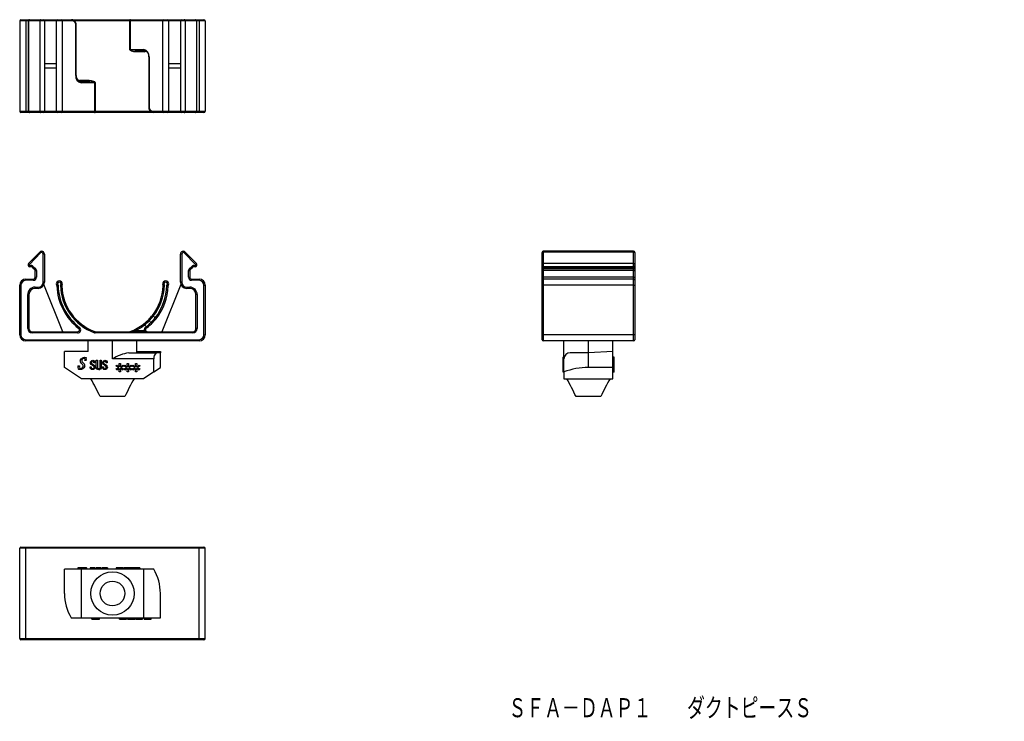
# Model space of a CAD drawing. Extents: x 109 to 268, y 49 to 162.
import ezdxf

# ---------------------------------------------------------------- set-up
doc = ezdxf.new("R2010")
doc.units = 0
doc.layers.get('0').update_dxf_attribs({"linetype": 'CONTINUOUS'})
doc.styles.add('SLDTEXTSTYLE0', font='TXT', dxfattribs={"width": 0.75, "bigfont": 'bigfont'})

msp = doc.modelspace()

# ---------------------------------------------------------------- linework, layer by layer
at = {"color": 7, "linetype": 'CONTINUOUS'}
for p, q in [((109.2, 161.79), (109.2, 147.19)), ((110.2, 161.79), (109.2, 161.79)), ((109.4, 161.99), (110.2, 161.99)), ((110.2, 161.99), (110.75, 161.99)), ((110.2, 161.99), (110.2, 161.79)), ((110.55, 161.79), (110.2, 161.79)), ((110.2, 161.79), (110.2, 147.19)), ((110.55, 161.79), (110.55, 147.19)), ((110.64, 161.79), (110.55, 161.79)), ((112.44, 161.79), (110.64, 161.79)), ((110.64, 161.79), (110.64, 147.19)), ((110.75, 161.99), (110.78, 161.99)), ((110.78, 161.99), (112.58, 161.99)), ((113.2, 161.79), (112.44, 161.79)), ((112.44, 161.79), (112.44, 147.19)), ((112.58, 161.99), (113, 161.99)), ((113, 161.99), (115.31, 161.99)), ((113.2, 161.79), (113.2, 147.19)), ((115.11, 161.79), (113.2, 161.79)), ((115.11, 161.79), (115.11, 147.19)), ((116.11, 161.79), (115.11, 161.79)), ((115.31, 161.99), (115.91, 161.99)), ((115.91, 161.99), (117.6, 161.99)), ((116.11, 147.19), (116.11, 161.79)), ((117.75, 161.79), (116.11, 161.79)), ((117.6, 161.99), (126.99, 161.99)), ((126.99, 161.79), (118.03, 161.79)), ((118.27, 152.99), (118.27, 160.99)), ((118.32, 160.99), (118.27, 160.99)), ((118.32, 152.99), (118.32, 160.99)), ((127.12, 161.99), (126.99, 161.99)), ((126.99, 161.99), (126.99, 161.79)), ((127.06, 161.79), (126.99, 161.79)), ((126.99, 157.19), (126.99, 161.79)), ((132.3, 161.79), (127.06, 161.79)), ((127.06, 161.79), (127.06, 157.19)), ((127.12, 161.99), (132.5, 161.99)), ((132.3, 161.79), (132.3, 147.19)), ((133.3, 161.79), (132.3, 161.79)), ((132.5, 161.99), (133.1, 161.99)), ((133.1, 161.99), (135.4, 161.99)), ((133.3, 147.19), (133.3, 161.79)), ((135.2, 161.79), (133.3, 161.79)), ((135.2, 161.79), (135.2, 147.19)), ((135.97, 161.79), (135.2, 161.79)), ((135.4, 161.99), (135.82, 161.99)), ((135.82, 161.99), (137.62, 161.99)), ((135.97, 161.79), (135.97, 147.19)), ((137.77, 161.79), (135.97, 161.79)), ((137.62, 161.99), (137.65, 161.99)), ((137.65, 161.99), (138.2, 161.99)), ((137.77, 161.79), (137.77, 147.19)), ((137.85, 161.79), (137.77, 161.79)), ((137.85, 147.19), (137.85, 161.79)), ((138.2, 161.79), (137.85, 161.79)), ((138.2, 161.99), (139, 161.99)), ((138.2, 161.79), (138.2, 161.99)), ((139.2, 161.79), (138.2, 161.79)), ((138.2, 161.79), (138.2, 147.19)), ((139.2, 161.79), (139.2, 147.19)), ((126.99, 157.19), (127.06, 157.19)), ((127.06, 157.19), (129.27, 157.19)), ((129.39, 156.99), (127.98, 156.99)), ((127.98, 156.79), (127.98, 156.99)), ((129.34, 156.79), (127.98, 156.79)), ((129.34, 156.79), (129.34, 156.99)), ((115.11, 154.84), (113.2, 154.84)), ((130.08, 155.99), (130.08, 147.99)), ((130.08, 155.99), (130.14, 155.99)), ((130.14, 155.99), (130.14, 147.99)), ((135.2, 154.84), (133.3, 154.84)), ((115.11, 154.14), (113.2, 154.14)), ((118.32, 152.99), (118.27, 152.99)), ((135.2, 154.14), (133.3, 154.14)), ((119.01, 151.99), (120.42, 151.99)), ((119.06, 152.19), (119.06, 151.99)), ((119.06, 152.19), (120.42, 152.19)), ((121.35, 151.79), (119.13, 151.79)), ((120.42, 152.19), (120.42, 151.99)), ((121.35, 147.19), (121.35, 151.79)), ((121.42, 151.79), (121.35, 151.79)), ((121.42, 151.79), (121.42, 147.19)), ((109.2, 147.19), (110.2, 147.19)), ((110.2, 146.99), (109.4, 146.99)), ((110.2, 147.19), (110.55, 147.19)), ((110.2, 147.19), (110.2, 146.99)), ((110.75, 146.99), (110.2, 146.99)), ((110.55, 147.19), (110.64, 147.19)), ((110.64, 147.19), (112.44, 147.19)), ((110.78, 146.99), (110.75, 146.99)), ((112.58, 146.99), (110.78, 146.99)), ((112.44, 147.19), (113.2, 147.19)), ((113, 146.99), (112.58, 146.99)), ((115.31, 146.99), (113, 146.99)), ((113.2, 147.19), (115.11, 147.19)), ((115.11, 147.19), (116.11, 147.19)), ((115.91, 146.99), (115.31, 146.99)), ((121.28, 146.99), (115.91, 146.99)), ((116.11, 147.19), (121.35, 147.19)), ((121.28, 146.99), (121.42, 146.99)), ((121.35, 147.19), (121.42, 147.19)), ((121.42, 146.99), (121.42, 147.19)), ((121.42, 147.19), (130.38, 147.19)), ((130.81, 146.99), (121.42, 146.99)), ((130.08, 147.99), (130.14, 147.99)), ((130.65, 147.19), (132.3, 147.19)), ((132.5, 146.99), (130.81, 146.99)), ((132.3, 147.19), (133.3, 147.19)), ((133.1, 146.99), (132.5, 146.99)), ((135.4, 146.99), (133.1, 146.99)), ((133.3, 147.19), (135.2, 147.19)), ((135.2, 147.19), (135.97, 147.19)), ((135.82, 146.99), (135.4, 146.99)), ((137.62, 146.99), (135.82, 146.99)), ((135.97, 147.19), (137.77, 147.19)), ((137.65, 146.99), (137.62, 146.99)), ((138.2, 146.99), (137.65, 146.99)), ((137.77, 147.19), (137.85, 147.19)), ((137.85, 147.19), (138.2, 147.19)), ((138.2, 147.19), (139.2, 147.19)), ((138.2, 146.99), (138.2, 147.19)), ((139, 146.99), (138.2, 146.99)), ((110.64, 122.57), (112.44, 124.42)), ((112.58, 124.28), (110.78, 122.43)), ((112.44, 124.42), (112.58, 124.28)), ((135.82, 124.28), (135.97, 124.42)), ((137.62, 122.43), (135.82, 124.28)), ((135.97, 124.42), (137.77, 122.57)), ((193.65, 124.28), (193.65, 124.36)), ((193.65, 122.43), (193.65, 124.28)), ((208.45, 124.56), (193.85, 124.56)), ((193.85, 124.56), (193.85, 124.42)), ((193.85, 124.42), (193.85, 122.57)), ((208.45, 124.42), (193.85, 124.42)), ((208.45, 124.42), (208.45, 124.56)), ((208.45, 122.57), (208.45, 124.42)), ((208.65, 124.36), (208.65, 124.28)), ((208.65, 124.28), (208.65, 122.43)), ((113, 119.56), (113, 124.11)), ((113.2, 124.11), (113, 124.11)), ((113.2, 124.11), (113.2, 119.56)), ((135.2, 119.56), (135.2, 124.11)), ((135.4, 124.11), (135.2, 124.11)), ((135.4, 124.11), (135.4, 119.56)), ((110.64, 122.57), (110.78, 122.43)), ((110.85, 122.26), (111.02, 122.26)), ((110.85, 122.06), (110.85, 122.26)), ((111.02, 122.06), (110.85, 122.06)), ((111.02, 122.06), (111.02, 122.26)), ((111.28, 121.92), (111.45, 122.02)), ((111.51, 121.71), (111.59, 121.9)), ((111.7, 120.36), (111.7, 121.44)), ((111.7, 121.44), (111.9, 121.44)), ((111.9, 121.44), (111.9, 120.36)), ((136.5, 120.36), (136.5, 121.44)), ((136.5, 121.44), (136.7, 121.44)), ((136.7, 121.44), (136.7, 120.36)), ((136.81, 121.9), (136.89, 121.71)), ((136.96, 122.02), (137.13, 121.92)), ((137.38, 122.26), (137.55, 122.26)), ((137.38, 122.26), (137.38, 122.06)), ((137.55, 122.06), (137.38, 122.06)), ((137.55, 122.26), (137.55, 122.06)), ((137.62, 122.43), (137.77, 122.57)), ((193.65, 122.26), (193.65, 122.43)), ((193.65, 122.02), (193.65, 122.26)), ((193.65, 121.9), (193.65, 122.02)), ((193.65, 121.44), (193.65, 121.9)), ((193.65, 120.36), (193.65, 121.44)), ((193.65, 121.44), (193.85, 121.44)), ((193.85, 122.57), (193.85, 122.06)), ((208.45, 122.57), (193.85, 122.57)), ((208.45, 122.06), (193.85, 122.06)), ((193.85, 122.06), (193.85, 121.92)), ((208.45, 121.92), (193.85, 121.92)), ((193.85, 121.92), (193.85, 121.71)), ((208.45, 121.71), (193.85, 121.71)), ((193.85, 121.71), (193.85, 121.44)), ((208.45, 121.44), (193.85, 121.44)), ((193.85, 121.44), (193.85, 120.36)), ((208.45, 122.06), (208.45, 122.57)), ((208.45, 121.92), (208.45, 122.06)), ((208.45, 121.71), (208.45, 121.92)), ((208.45, 121.44), (208.45, 121.71)), ((208.45, 121.44), (208.65, 121.44)), ((208.45, 120.36), (208.45, 121.44)), ((208.65, 122.43), (208.65, 122.26)), ((208.65, 122.26), (208.65, 122.02)), ((208.65, 122.02), (208.65, 121.9)), ((208.65, 121.9), (208.65, 121.44)), ((208.65, 121.44), (208.65, 120.36)), ((110.2, 120.06), (111.4, 120.06)), ((110.2, 120.06), (110.2, 119.86)), ((111.4, 119.86), (110.2, 119.86)), ((111.4, 120.06), (111.4, 119.86)), ((111.7, 120.36), (111.9, 120.36)), ((113.2, 119.56), (113, 119.56)), ((135.4, 119.56), (135.2, 119.56)), ((136.5, 120.36), (136.7, 120.36)), ((137, 120.06), (138.2, 120.06)), ((137, 119.86), (137, 120.06)), ((138.2, 119.86), (137, 119.86)), ((138.2, 119.86), (138.2, 120.06)), ((193.65, 119.86), (193.65, 120.36)), ((193.65, 120.36), (193.85, 120.36)), ((193.65, 119.06), (193.65, 119.86)), ((193.85, 120.36), (193.85, 120.06)), ((208.45, 120.36), (193.85, 120.36)), ((208.45, 120.06), (193.85, 120.06)), ((193.85, 120.06), (193.85, 119.06)), ((208.45, 120.06), (208.45, 120.36)), ((208.45, 120.36), (208.65, 120.36)), ((208.45, 119.06), (208.45, 120.06)), ((208.65, 120.36), (208.65, 119.86)), ((208.65, 119.86), (208.65, 119.06)), ((109.2, 111.06), (109.2, 119.06)), ((109.2, 119.06), (109.4, 119.06)), ((109.4, 119.06), (109.4, 111.06)), ((111.7, 118.76), (112.2, 118.76)), ((111.7, 118.56), (111.7, 118.76)), ((112.2, 118.56), (111.7, 118.56)), ((112.2, 118.56), (112.2, 118.76)), ((116.2, 111.56), (113.12, 119.17)), ((135.28, 119.17), (132.2, 111.56)), ((136.2, 118.76), (136.7, 118.76)), ((136.2, 118.76), (136.2, 118.56)), ((136.7, 118.56), (136.2, 118.56)), ((136.7, 118.76), (136.7, 118.56)), ((139, 111.06), (139, 119.06)), ((139, 119.06), (139.2, 119.06)), ((139.2, 119.06), (139.2, 111.06)), ((193.65, 111.06), (193.65, 119.06)), ((193.65, 119.06), (193.85, 119.06)), ((193.85, 119.06), (193.85, 111.06)), ((208.45, 119.06), (193.85, 119.06)), ((208.45, 111.06), (208.45, 119.06)), ((208.45, 119.06), (208.65, 119.06)), ((208.65, 119.06), (208.65, 111.06)), ((110.5, 112.06), (110.5, 117.56)), ((110.7, 117.56), (110.5, 117.56)), ((110.7, 117.56), (110.7, 112.06)), ((137.7, 112.06), (137.7, 117.56)), ((137.9, 117.56), (137.7, 117.56)), ((137.9, 117.56), (137.9, 112.06)), ((130.42, 113.04), (130.14, 113.32)), ((130.81, 114.07), (130.65, 114.19)), ((130.81, 114.07), (131.09, 113.78)), ((131.25, 113.66), (131.09, 113.78)), ((110.7, 112.06), (110.5, 112.06)), ((111.2, 111.56), (118.57, 111.56)), ((111.2, 111.56), (111.2, 111.36)), ((118.57, 111.56), (118.57, 111.36)), ((118.75, 112.1), (118.87, 112.26)), ((121.35, 111.57), (121.28, 111.38)), ((121.42, 111.56), (137.2, 111.56)), ((121.42, 111.36), (121.42, 111.56)), ((127.98, 111.56), (127.98, 111.76)), ((127.98, 111.76), (129.34, 111.76)), ((129.39, 112.65), (129.27, 112.81)), ((129.34, 111.56), (129.34, 111.76)), ((129.68, 112.37), (129.39, 112.65)), ((129.65, 112.1), (129.53, 112.26)), ((129.8, 112.21), (129.68, 112.37)), ((137.2, 111.36), (137.2, 111.56)), ((137.9, 112.06), (137.7, 112.06)), ((109.4, 111.06), (109.2, 111.06)), ((110.2, 110.26), (138.2, 110.26)), ((110.2, 110.26), (110.2, 110.06)), ((138.2, 110.06), (110.2, 110.06)), ((118.57, 111.36), (111.2, 111.36)), ((120.25, 108.37), (120.25, 110.06)), ((137.2, 111.36), (121.42, 111.36)), ((124.2, 107.16), (124.2, 110.06)), ((128.15, 108.16), (128.15, 110.06)), ((138.2, 110.26), (138.2, 110.06)), ((139, 111.06), (139.2, 111.06)), ((193.65, 110.26), (193.65, 111.06)), ((193.65, 111.06), (193.85, 111.06)), ((208.45, 111.06), (193.85, 111.06)), ((193.85, 111.06), (193.85, 110.06)), ((208.45, 110.06), (193.85, 110.06)), ((197.2, 107.16), (197.2, 110.06)), ((201.15, 108.16), (201.15, 110.06)), ((205.1, 108.37), (205.1, 110.06)), ((208.45, 110.06), (208.45, 111.06)), ((208.65, 111.06), (208.45, 111.06)), ((208.65, 111.06), (208.65, 110.26)), ((116.45, 105.76), (116.45, 108.37)), ((120.25, 108.37), (116.45, 108.37)), ((128.15, 108.37), (131.95, 108.37)), ((131.95, 108.37), (131.95, 108.16)), ((205.1, 108.37), (201.15, 108.16)), ((205.1, 105.76), (205.1, 108.37)), ((119.98, 106.88), (119.74, 106.88)), ((121.58, 106.93), (121.77, 106.93)), ((121.58, 105.83), (121.58, 106.93)), ((121.77, 106.93), (121.77, 105.83)), ((122.2, 105.83), (122.2, 106.93)), ((122.2, 106.93), (122.38, 106.93)), ((122.38, 106.93), (122.38, 105.83)), ((130.87, 107.16), (124.2, 107.16)), ((126.83, 108.16), (131.37, 108.16)), ((130.87, 105.05), (130.87, 107.16)), ((131.95, 108.16), (131.37, 108.16)), ((131.95, 105.76), (131.95, 108.16)), ((197, 107.44), (197.2, 107.44)), ((197, 107.44), (197, 107.31)), ((197, 107.31), (197, 106.94)), ((197, 107.31), (197.2, 107.31)), ((197, 106.93), (197.2, 106.93)), ((197, 106.93), (197, 106.84)), ((197, 106.84), (197.2, 106.84)), ((197, 106.84), (197, 106.52)), ((197.2, 105.05), (197.2, 107.16)), ((201.15, 108.16), (198.2, 108.16)), ((201.15, 105.76), (201.15, 108.16)), ((205.3, 107.45), (205.1, 107.45)), ((205.3, 107.35), (205.1, 107.35)), ((205.3, 107.35), (205.3, 107.45)), ((205.3, 106.42), (205.3, 107.35)), ((119.2, 103.96), (116.45, 105.76)), ((118.62, 105.96), (118.65, 106.06)), ((118.65, 106.06), (118.89, 106.06)), ((118.89, 106.06), (118.85, 105.97)), ((120.59, 105.82), (120.59, 105.9)), ((120.59, 105.9), (120.77, 105.9)), ((120.77, 105.9), (120.77, 105.83)), ((121.37, 106.52), (121.2, 106.52)), ((121.98, 105.6), (121.99, 105.6)), ((121.99, 105.43), (121.98, 105.43)), ((122.56, 105.82), (122.56, 105.9)), ((122.56, 105.9), (122.74, 105.9)), ((122.74, 105.9), (122.74, 105.83)), ((123.34, 106.52), (123.17, 106.52)), ((124.79, 105.98), (124.89, 106.17)), ((125.23, 105.76), (124.79, 105.98)), ((124.79, 105.53), (125.23, 105.76)), ((124.89, 105.34), (124.79, 105.53)), ((124.89, 106.17), (125.31, 105.9)), ((125.31, 105.61), (124.89, 105.34)), ((125.29, 106.39), (125.49, 106.39)), ((125.31, 105.9), (125.29, 106.39)), ((125.29, 105.09), (125.31, 105.61)), ((125.49, 105.09), (125.29, 105.09)), ((125.49, 106.39), (125.47, 105.9)), ((125.47, 105.9), (125.89, 106.17)), ((125.89, 105.34), (125.47, 105.61)), ((125.47, 105.61), (125.49, 105.09)), ((126, 105.98), (125.55, 105.76)), ((125.55, 105.76), (126, 105.53)), ((125.89, 106.17), (126, 105.98)), ((126, 105.53), (125.89, 105.34)), ((126.1, 105.98), (126.2, 106.17)), ((126.54, 105.76), (126.1, 105.98)), ((126.1, 105.53), (126.54, 105.76)), ((126.2, 105.34), (126.1, 105.53)), ((126.2, 106.17), (126.62, 105.9)), ((126.62, 105.61), (126.2, 105.34)), ((126.62, 105.9), (126.6, 106.39)), ((126.6, 106.39), (126.81, 106.39)), ((126.6, 105.09), (126.62, 105.61)), ((126.81, 105.09), (126.6, 105.09)), ((126.81, 106.39), (126.79, 105.9)), ((126.79, 105.9), (127.21, 106.17)), ((127.21, 105.34), (126.79, 105.61)), ((126.79, 105.61), (126.81, 105.09)), ((127.31, 105.98), (126.87, 105.76)), ((126.87, 105.76), (127.31, 105.53)), ((127.21, 106.17), (127.31, 105.98)), ((127.31, 105.53), (127.21, 105.34)), ((127.41, 105.98), (127.51, 106.17)), ((127.85, 105.76), (127.41, 105.98)), ((127.41, 105.53), (127.85, 105.76)), ((127.51, 105.34), (127.41, 105.53)), ((127.51, 106.17), (127.94, 105.9)), ((127.94, 105.61), (127.51, 105.34)), ((127.94, 105.9), (127.91, 106.39)), ((127.91, 106.39), (128.12, 106.39)), ((127.91, 105.09), (127.94, 105.61)), ((128.12, 105.09), (127.91, 105.09)), ((128.12, 106.39), (128.1, 105.9)), ((128.1, 105.9), (128.52, 106.17)), ((128.52, 105.34), (128.1, 105.61)), ((128.1, 105.61), (128.12, 105.09)), ((128.62, 105.98), (128.18, 105.76)), ((128.18, 105.76), (128.62, 105.53)), ((128.52, 106.17), (128.62, 105.98)), ((128.62, 105.53), (128.52, 105.34)), ((130.87, 105.05), (131.95, 105.76)), ((197, 106.52), (197.2, 106.52)), ((197, 106.52), (197, 106.39)), ((197, 106.39), (197.2, 106.39)), ((197, 106.39), (197, 106.17)), ((197, 106.17), (197, 105.98)), ((197, 106.17), (197.2, 106.17)), ((197, 105.98), (197.2, 105.98)), ((197, 105.98), (197, 105.76)), ((197, 105.76), (197.2, 105.76)), ((197, 105.76), (197, 105.53)), ((197, 105.53), (197, 105.34)), ((197, 105.53), (197.2, 105.53)), ((197, 105.34), (197.2, 105.34)), ((197, 105.34), (197, 105.09)), ((197, 105.09), (197.2, 105.09)), ((205.1, 105.76), (201.15, 105.76)), ((205.3, 106.42), (205.1, 106.42)), ((205.1, 103.96), (205.1, 105.76)), ((205.3, 105.5), (205.1, 105.5)), ((205.3, 105.39), (205.1, 105.39)), ((205.3, 105.26), (205.1, 105.26)), ((205.3, 105.5), (205.3, 106.42)), ((205.3, 105.39), (205.3, 105.5)), ((205.3, 105.26), (205.3, 105.39)), ((205.3, 105.01), (205.3, 105.26)), ((129.2, 103.96), (119.2, 103.96)), ((130.87, 105.05), (129.2, 103.96)), ((197.2, 105.05), (197.2, 103.96)), ((197.2, 103.96), (205.1, 103.96)), ((205.3, 105.01), (205.1, 105.01)), ((126.2, 101.06), (122.2, 101.06)), ((203.15, 101.06), (199.15, 101.06)), ((109.2, 61.94), (109.2, 76.54)), ((110.2, 76.54), (109.2, 76.54)), ((109.4, 76.74), (110.2, 76.74)), ((110.2, 76.74), (138.2, 76.74)), ((110.2, 76.74), (110.2, 76.54)), ((110.2, 61.94), (110.2, 76.54)), ((138.2, 76.54), (110.2, 76.54)), ((138.2, 76.74), (138.2, 76.54)), ((138.2, 76.74), (139, 76.74)), ((138.2, 61.94), (138.2, 76.54)), ((139.2, 76.54), (138.2, 76.54)), ((139.2, 61.94), (139.2, 76.54)), ((118.58, 73.39), (118.58, 73.19)), ((118.65, 73.39), (118.58, 73.39)), ((118.65, 73.39), (118.65, 73.19)), ((118.98, 73.39), (118.65, 73.39)), ((118.98, 73.39), (118.98, 73.19)), ((119.43, 73.39), (118.98, 73.39)), ((119.43, 73.39), (119.43, 73.19)), ((119.72, 73.39), (119.43, 73.39)), ((119.72, 73.39), (119.72, 73.19)), ((119.75, 73.19), (119.75, 73.39)), ((119.98, 73.39), (119.76, 73.39)), ((119.98, 73.39), (119.98, 73.19)), ((119.98, 73.39), (120.03, 73.39)), ((120.03, 73.19), (120.03, 73.39)), ((120.59, 73.39), (120.59, 73.19)), ((120.71, 73.39), (120.59, 73.39)), ((120.71, 73.39), (120.71, 73.19)), ((121, 73.39), (120.71, 73.39)), ((121, 73.39), (121, 73.19)), ((121.3, 73.39), (121, 73.39)), ((121.3, 73.39), (121.3, 73.19)), ((121.41, 73.39), (121.3, 73.39)), ((121.41, 73.39), (121.41, 73.19)), ((121.58, 73.39), (121.58, 73.19)), ((121.7, 73.39), (121.58, 73.39)), ((121.7, 73.39), (121.7, 73.19)), ((121.98, 73.39), (121.7, 73.39)), ((121.98, 73.39), (121.98, 73.19)), ((121.99, 73.39), (121.98, 73.39)), ((121.99, 73.39), (121.99, 73.19)), ((122.27, 73.39), (121.99, 73.39)), ((122.27, 73.39), (122.27, 73.19)), ((122.38, 73.39), (122.27, 73.39)), ((122.38, 73.39), (122.38, 73.19)), ((122.56, 73.39), (122.56, 73.19)), ((122.68, 73.39), (122.56, 73.39)), ((122.68, 73.39), (122.68, 73.19)), ((122.97, 73.39), (122.68, 73.39)), ((122.97, 73.39), (122.97, 73.19)), ((123.27, 73.39), (122.97, 73.39)), ((123.27, 73.39), (123.27, 73.19)), ((123.38, 73.39), (123.27, 73.39)), ((123.38, 73.39), (123.38, 73.19)), ((124.79, 73.39), (124.79, 73.19)), ((124.89, 73.39), (124.79, 73.39)), ((124.89, 73.39), (124.89, 73.19)), ((125.29, 73.39), (124.89, 73.39)), ((125.29, 73.39), (125.29, 73.19)), ((125.49, 73.39), (125.29, 73.39)), ((125.49, 73.39), (125.49, 73.19)), ((125.89, 73.39), (125.49, 73.39)), ((125.89, 73.39), (125.89, 73.19)), ((126, 73.39), (125.89, 73.39)), ((126, 73.39), (126, 73.19)), ((126.1, 73.39), (126.1, 73.19)), ((126.2, 73.39), (126.1, 73.39)), ((126.2, 73.39), (126.2, 73.19)), ((126.6, 73.39), (126.2, 73.39)), ((126.81, 73.39), (126.6, 73.39)), ((126.6, 73.39), (126.6, 73.19)), ((126.81, 73.39), (126.81, 73.19)), ((127.21, 73.39), (126.81, 73.39)), ((127.21, 73.39), (127.21, 73.19)), ((127.31, 73.39), (127.21, 73.39)), ((127.31, 73.39), (127.31, 73.19)), ((127.41, 73.39), (127.41, 73.19)), ((127.51, 73.39), (127.41, 73.39)), ((127.51, 73.39), (127.51, 73.19)), ((127.91, 73.39), (127.51, 73.39)), ((128.12, 73.39), (127.91, 73.39)), ((127.91, 73.39), (127.91, 73.19)), ((128.12, 73.39), (128.12, 73.19)), ((128.52, 73.39), (128.12, 73.39)), ((128.52, 73.39), (128.52, 73.19)), ((128.62, 73.39), (128.52, 73.39)), ((128.62, 73.39), (128.62, 73.19)), ((116.45, 69.24), (116.45, 73.19)), ((119.2, 73.19), (116.45, 73.19)), ((119.2, 65.29), (119.2, 73.19)), ((129.2, 73.19), (119.2, 73.19)), ((129.2, 73.19), (129.2, 65.29)), ((130.87, 73.19), (129.2, 73.19)), ((131.95, 65.29), (131.95, 69.24)), ((117.53, 65.29), (119.2, 65.29)), ((119.2, 65.29), (129.2, 65.29)), ((120.87, 65.09), (120.87, 65.29)), ((120.98, 65.09), (120.98, 65.29)), ((121.38, 65.09), (121.38, 65.29)), ((121.58, 65.09), (121.58, 65.29)), ((121.98, 65.09), (121.98, 65.29)), ((122.08, 65.09), (122.08, 65.29)), ((125.36, 65.09), (125.36, 65.29)), ((125.46, 65.09), (125.46, 65.29)), ((126.49, 65.09), (126.49, 65.29)), ((126.63, 65.09), (126.63, 65.29)), ((126.87, 65.09), (126.87, 65.29)), ((127.02, 65.09), (127.02, 65.29)), ((127.47, 65.09), (127.47, 65.29)), ((127.61, 65.09), (127.61, 65.29)), ((127.86, 65.09), (127.86, 65.29)), ((127.99, 65.09), (127.99, 65.29)), ((128.14, 65.09), (128.14, 65.29)), ((128.53, 65.09), (128.53, 65.29)), ((128.83, 65.09), (128.83, 65.29)), ((129.07, 65.09), (129.07, 65.29)), ((129.2, 65.29), (131.95, 65.29)), ((129.31, 65.09), (129.31, 65.29)), ((130.35, 65.09), (130.35, 65.29)), ((130.44, 65.09), (130.44, 65.29)), ((120.87, 65.09), (120.98, 65.09)), ((120.98, 65.09), (121.38, 65.09)), ((121.38, 65.09), (121.58, 65.09)), ((121.58, 65.09), (121.98, 65.09)), ((121.98, 65.09), (122.08, 65.09)), ((125.36, 65.09), (125.46, 65.09)), ((125.46, 65.09), (126.49, 65.09)), ((126.63, 65.09), (126.87, 65.09)), ((126.87, 65.09), (127.02, 65.09)), ((127.02, 65.09), (127.47, 65.09)), ((127.47, 65.09), (127.61, 65.09)), ((127.61, 65.09), (127.86, 65.09)), ((127.99, 65.09), (128.14, 65.09)), ((128.14, 65.09), (128.53, 65.09)), ((128.53, 65.09), (128.83, 65.09)), ((128.83, 65.09), (129.07, 65.09)), ((129.31, 65.09), (130.35, 65.09)), ((130.35, 65.09), (130.44, 65.09)), ((109.2, 61.94), (110.2, 61.94)), ((110.2, 61.74), (109.4, 61.74)), ((110.2, 61.74), (110.2, 61.94)), ((110.2, 61.94), (138.2, 61.94)), ((138.2, 61.74), (110.2, 61.74)), ((138.2, 61.74), (138.2, 61.94)), ((138.2, 61.94), (139.2, 61.94)), ((139, 61.74), (138.2, 61.74))]:
    msp.add_line(p, q, dxfattribs=at)
at = {"color": 7, "linetype": 'CONTINUOUS', "flags": 128}
for points in [[(110.78, 161.99), (110.75, 161.99), (110.72, 161.98), (110.7, 161.96), (110.68, 161.93), (110.66, 161.9), (110.65, 161.87), (110.64, 161.83), (110.64, 161.79)], [(112.58, 161.99), (112.55, 161.99), (112.53, 161.98), (112.5, 161.96), (112.48, 161.93), (112.46, 161.9), (112.45, 161.87), (112.44, 161.83), (112.44, 161.79)], [(117.6, 161.99), (117.63, 161.99), (117.66, 161.98), (117.68, 161.96), (117.71, 161.93), (117.73, 161.9), (117.74, 161.87), (117.75, 161.83), (117.75, 161.79)], [(127.06, 161.79), (127.06, 161.83), (127.06, 161.87), (127.07, 161.9), (127.08, 161.93), (127.09, 161.96), (127.1, 161.98), (127.11, 161.99), (127.12, 161.99)], [(135.97, 161.79), (135.96, 161.83), (135.96, 161.87), (135.94, 161.9), (135.92, 161.93), (135.9, 161.96), (135.88, 161.98), (135.85, 161.99), (135.82, 161.99)], [(137.77, 161.79), (137.76, 161.83), (137.76, 161.87), (137.74, 161.9), (137.72, 161.93), (137.7, 161.96), (137.68, 161.98), (137.65, 161.99), (137.62, 161.99)], [(127.98, 156.79), (127.63, 156.82), (127.3, 156.91), (127.14, 156.99), (127.04, 157.07), (127, 157.12), (126.99, 157.17), (126.99, 157.19)], [(127.98, 156.99), (127.35, 157.05), (127.2, 157.09), (127.11, 157.13), (127.07, 157.16), (127.06, 157.17), (127.06, 157.18), (127.06, 157.19)], [(129.39, 156.99), (129.37, 156.99), (129.34, 157.01), (129.32, 157.02), (129.3, 157.05), (129.29, 157.08), (129.28, 157.11), (129.27, 157.15), (129.27, 157.19)], [(119.01, 151.99), (119.04, 151.99), (119.06, 151.98), (119.08, 151.96), (119.1, 151.93), (119.11, 151.9), (119.13, 151.87), (119.13, 151.83), (119.13, 151.79)], [(120.42, 152.19), (120.77, 152.16), (121.11, 152.07), (121.27, 151.99), (121.36, 151.92), (121.4, 151.86), (121.42, 151.81), (121.42, 151.79)], [(120.42, 151.99), (121.05, 151.93), (121.2, 151.89), (121.29, 151.85), (121.33, 151.83), (121.34, 151.81), (121.35, 151.8), (121.35, 151.79)], [(110.64, 147.19), (110.64, 147.15), (110.65, 147.11), (110.66, 147.08), (110.68, 147.05), (110.7, 147.02), (110.72, 147.01), (110.75, 146.99), (110.78, 146.99)], [(112.44, 147.19), (112.44, 147.15), (112.45, 147.11), (112.46, 147.08), (112.48, 147.05), (112.5, 147.02), (112.53, 147.01), (112.55, 146.99), (112.58, 146.99)], [(121.35, 147.19), (121.35, 147.15), (121.34, 147.11), (121.34, 147.08), (121.33, 147.05), (121.32, 147.02), (121.31, 147.01), (121.29, 146.99), (121.28, 146.99)], [(130.81, 146.99), (130.78, 146.99), (130.75, 147.01), (130.72, 147.02), (130.69, 147.05), (130.68, 147.08), (130.66, 147.11), (130.65, 147.15), (130.65, 147.19)], [(135.82, 146.99), (135.85, 146.99), (135.88, 147.01), (135.9, 147.02), (135.92, 147.05), (135.94, 147.08), (135.96, 147.11), (135.96, 147.15), (135.97, 147.19)], [(137.62, 146.99), (137.65, 146.99), (137.68, 147.01), (137.7, 147.02), (137.72, 147.05), (137.74, 147.08), (137.76, 147.11), (137.76, 147.15), (137.77, 147.19)], [(193.65, 124.28), (193.66, 124.31), (193.67, 124.34), (193.69, 124.36), (193.71, 124.38), (193.74, 124.4), (193.78, 124.41), (193.81, 124.42), (193.85, 124.42)], [(208.45, 124.42), (208.49, 124.42), (208.53, 124.41), (208.56, 124.4), (208.6, 124.38), (208.62, 124.36), (208.64, 124.34), (208.65, 124.31), (208.65, 124.28)], [(193.65, 122.43), (193.66, 122.46), (193.67, 122.48), (193.69, 122.51), (193.71, 122.53), (193.74, 122.54), (193.78, 122.56), (193.81, 122.56), (193.85, 122.57)], [(193.65, 122.02), (193.66, 122), (193.67, 121.98), (193.69, 121.96), (193.71, 121.95), (193.74, 121.93), (193.78, 121.92), (193.81, 121.92), (193.85, 121.92)], [(193.65, 121.9), (193.66, 121.86), (193.67, 121.83), (193.69, 121.8), (193.71, 121.77), (193.74, 121.74), (193.78, 121.73), (193.81, 121.72), (193.85, 121.71)], [(208.45, 122.57), (208.49, 122.56), (208.53, 122.56), (208.56, 122.54), (208.6, 122.53), (208.62, 122.51), (208.64, 122.48), (208.65, 122.46), (208.65, 122.43)], [(208.45, 121.92), (208.49, 121.92), (208.53, 121.92), (208.56, 121.93), (208.6, 121.95), (208.62, 121.96), (208.64, 121.98), (208.65, 122), (208.65, 122.02)], [(208.45, 121.71), (208.49, 121.72), (208.53, 121.73), (208.56, 121.74), (208.6, 121.77), (208.62, 121.8), (208.64, 121.83), (208.65, 121.86), (208.65, 121.9)], [(119, 106.91), (119.13, 107.15), (119.28, 107.29)], [(119.4, 107.16), (119.29, 107.05), (119.24, 106.94)], [(119.28, 107.29), (119.49, 107.4), (119.67, 107.44)], [(119.29, 106.69), (119.47, 106.5), (119.62, 106.38)], [(119.6, 107.23), (119.48, 107.21), (119.4, 107.16)], [(119.67, 107.44), (119.86, 107.41), (119.93, 107.37), (119.98, 107.31)], [(119.74, 106.88), (119.78, 107.04), (119.78, 107.1), (119.75, 107.16)], [(120.63, 106.54), (120.67, 106.71), (120.75, 106.82)], [(120.75, 106.82), (120.88, 106.91), (121, 106.93)], [(120.87, 106.72), (120.82, 106.64), (120.8, 106.56)], [(121, 106.78), (120.92, 106.76), (120.87, 106.72)], [(121, 106.93), (121.16, 106.91), (121.27, 106.84)], [(121.13, 106.72), (121.07, 106.77), (121, 106.78)], [(121.2, 106.52), (121.19, 106.64), (121.13, 106.72)], [(121.27, 106.84), (121.36, 106.67), (121.37, 106.52)], [(122.6, 106.54), (122.64, 106.71), (122.72, 106.82)], [(122.72, 106.82), (122.85, 106.91), (122.97, 106.93)], [(122.84, 106.72), (122.79, 106.64), (122.77, 106.56)], [(122.97, 106.78), (122.89, 106.76), (122.84, 106.72)], [(122.97, 106.93), (123.13, 106.91), (123.24, 106.84)], [(123.1, 106.72), (123.04, 106.77), (122.97, 106.78)], [(123.17, 106.52), (123.16, 106.64), (123.1, 106.72)], [(123.24, 106.84), (123.33, 106.67), (123.34, 106.52)], [(118.98, 105.44), (118.78, 105.47), (118.7, 105.51), (118.65, 105.57)], [(119.43, 105.58), (119.19, 105.46), (118.98, 105.44)], [(119.03, 105.64), (119.19, 105.66), (119.3, 105.72)], [(119.42, 106.21), (119.21, 106.39), (119.05, 106.55)], [(119.3, 105.72), (119.42, 105.84), (119.48, 105.96)], [(119.72, 105.99), (119.59, 105.74), (119.43, 105.58)], [(120.71, 105.53), (120.61, 105.68), (120.59, 105.82)], [(120.77, 106.27), (120.66, 106.41), (120.63, 106.54)], [(121, 105.43), (120.83, 105.46), (120.71, 105.53)], [(121.13, 106.01), (120.92, 106.15), (120.77, 106.27)], [(120.77, 105.83), (120.78, 105.72), (120.83, 105.65)], [(120.83, 105.65), (120.91, 105.6), (120.98, 105.58)], [(120.91, 106.37), (121.09, 106.23), (121.23, 106.14)], [(120.98, 105.58), (121.09, 105.6), (121.17, 105.65)], [(121.3, 105.54), (121.14, 105.45), (121, 105.43)], [(121.17, 105.65), (121.22, 105.74), (121.23, 105.82)], [(121.41, 105.85), (121.38, 105.66), (121.3, 105.54)], [(121.7, 105.52), (121.6, 105.68), (121.58, 105.83)], [(121.98, 105.43), (121.82, 105.45), (121.7, 105.52)], [(121.77, 105.83), (121.78, 105.73), (121.82, 105.65)], [(121.82, 105.65), (121.9, 105.61), (121.98, 105.6)], [(121.99, 105.6), (122.08, 105.61), (122.14, 105.65)], [(122.14, 105.65), (122.19, 105.75), (122.2, 105.83)], [(122.38, 105.83), (122.35, 105.64), (122.27, 105.52)], [(122.68, 105.53), (122.58, 105.68), (122.56, 105.82)], [(122.74, 106.27), (122.63, 106.41), (122.6, 106.54)], [(122.97, 105.43), (122.8, 105.46), (122.68, 105.53)], [(123.1, 106.01), (122.89, 106.15), (122.74, 106.27)], [(122.74, 105.83), (122.75, 105.72), (122.8, 105.65)], [(122.8, 105.65), (122.88, 105.6), (122.95, 105.58)], [(122.88, 106.37), (123.06, 106.23), (123.2, 106.14)], [(122.95, 105.58), (123.06, 105.6), (123.14, 105.65)], [(123.27, 105.54), (123.11, 105.45), (122.97, 105.43)], [(123.14, 105.65), (123.19, 105.74), (123.2, 105.82)], [(123.38, 105.85), (123.35, 105.66), (123.27, 105.54)]]:
    msp.add_lwpolyline(points, dxfattribs=at)
at = {"color": 7, "linetype": 'CONTINUOUS'}
for radius in [3.5, 2]:
    msp.add_circle((124.2, 69.24), radius, dxfattribs=at)
for centre, radius, start, end in [((109.4, 161.79), 0.2, 90, 180), ((110.75, 161.79), 0.2, 90, 180), ((113, 161.79), 0.2, 0, 90), ((115.31, 161.79), 0.2, 90, 180), ((115.91, 161.79), 0.2, 0, 90), ((117.47, 161.14), 0.861, 350.3681, 81.5188), ((117.61, 161.14), 0.668, 347.3616, 77.9405), ((132.5, 161.79), 0.2, 90, 180), ((133.1, 161.79), 0.2, 0, 90), ((135.4, 161.79), 0.2, 90, 180), ((137.65, 161.79), 0.2, 0, 90), ((139, 161.79), 0.2, 0, 90), ((129.03, 156.11), 1.11, 354.0226, 77.7311), ((129.35, 157.21), 0.417, 269.8955, 316.4513), ((129.21, 156.13), 0.881, 351.139, 77.5122), ((119.34, 152.85), 1.08, 172.5948, 259.1588), ((119.2, 152.86), 0.885, 171.3781, 257.5658), ((119.06, 151.77), 0.417, 89.9034, 136.6176), ((109.4, 147.19), 0.2, 180, 270), ((110.75, 147.19), 0.2, 180, 270), ((113, 147.19), 0.2, 270, 0), ((115.31, 147.19), 0.2, 180, 270), ((115.91, 147.19), 0.2, 270, 0), ((130.93, 147.84), 0.86, 170.0863, 261.765), ((130.82, 147.86), 0.694, 169.4495, 255.8526), ((132.5, 147.19), 0.2, 180, 270), ((133.1, 147.19), 0.2, 270, 0), ((135.4, 147.19), 0.2, 180, 270), ((137.65, 147.19), 0.2, 270, 0), ((139, 147.19), 0.2, 270, 0), ((112.76, 124.11), 0.445, 0, 135.8651), ((112.76, 124.11), 0.245, 0, 135.8651), ((135.65, 124.11), 0.445, 44.1349, 180), ((135.65, 124.11), 0.245, 44.1349, 180), ((193.85, 124.36), 0.2, 90, 180), ((208.45, 124.36), 0.2, 0, 90), ((110.85, 122.36), 0.3, 135.8651, 270), ((110.85, 122.36), 0.1, 135.8651, 270), ((111.02, 121.76), 0.5, 31.503, 90), ((111.02, 121.76), 0.3, 31.503, 90), ((111.7, 122.18), 0.5, 211.503, 247.9757), ((111.7, 122.18), 0.3, 211.503, 247.9757), ((111.4, 121.44), 0.3, 0, 67.9757), ((111.4, 121.44), 0.5, 0, 67.9757), ((137, 121.44), 0.5, 112.0243, 180), ((137, 121.44), 0.3, 112.0243, 180), ((136.7, 122.18), 0.3, 292.0243, 328.497), ((136.7, 122.18), 0.5, 292.0243, 328.497), ((137.38, 121.76), 0.5, 90, 148.497), ((137.38, 121.76), 0.3, 90, 148.497), ((137.55, 122.36), 0.3, 270, 44.1349), ((137.55, 122.36), 0.1, 270, 44.1349), ((193.85, 122.26), 0.2, 180, 270), ((208.45, 122.26), 0.2, 270, 0), ((110.2, 119.06), 1, 90, 180), ((110.2, 119.06), 0.8, 90, 180), ((111.4, 120.36), 0.3, 270, 0), ((111.4, 120.36), 0.5, 270, 0), ((112.2, 119.56), 1, 270, 0), ((112.2, 119.56), 0.8, 270, 0), ((115.61, 119.26), 0.5, 323.1767, 216.8233), ((115.61, 119.26), 0.3, 311.2477, 227.5591), ((132.8, 119.26), 0.5, 323.1767, 216.8233), ((132.8, 119.26), 0.3, 312.4409, 228.7523), ((136.2, 119.56), 1, 180, 270), ((136.2, 119.56), 0.8, 180, 270), ((137, 120.36), 0.5, 180, 270), ((137, 120.36), 0.3, 180, 270), ((138.2, 119.06), 1, 0, 90), ((138.2, 119.06), 0.8, 0, 90), ((193.85, 119.86), 0.2, 90, 180), ((208.45, 119.86), 0.2, 0, 90), ((111.7, 117.56), 1.2, 90, 180), ((111.7, 117.56), 1, 90, 180), ((114.4, 121.29), 2.47, 289.1251, 294.06), ((124.2, 119.26), 9, 181.9081, 232.7213), ((124.2, 119.26), 8.8, 181.4416, 232.7213), ((116.61, 120.92), 2.06, 246.8875, 252.8978), ((124.2, 119.26), 8.4, 181.5387, 249.6359), ((124.2, 119.26), 8.2, 182.0944, 249.6359), ((124.2, 119.26), 8.2, 321.8371, 357.9056), ((124.2, 119.26), 8.4, 321.8371, 358.4613), ((124.2, 119.26), 8.8, 321.525, 358.5584), ((124.2, 119.26), 9, 321.525, 358.0919), ((131.79, 120.92), 2.06, 287.1022, 293.1125), ((134.01, 121.29), 2.47, 245.94, 250.8749), ((136.7, 117.56), 1.2, 0, 90), ((136.7, 117.56), 1, 0, 90), ((124.2, 119.26), 8.2, 308.1629, 316.3643), ((125.89, 117.33), 5.84, 306.8007, 316.6341), ((125.98, 117.25), 6.12, 307.1732, 316.5615), ((124.2, 119.26), 9, 308.475, 316.3023), ((130.28, 113.46), 0.2, 136.3643, 225), ((124.2, 119.26), 8.2, 316.3643, 321.8371), ((120.7, 122.4), 13.1, 316.0909, 320.4743), ((120.55, 122.56), 13.71, 316.0401, 320.2252), ((130.56, 113.18), 0.2, 225, 316.3023), ((124.2, 119.26), 9, 316.3023, 321.525), ((111.2, 112.06), 0.7, 180, 270), ((111.2, 112.06), 0.5, 180, 270), ((118.57, 111.86), 0.5, 270, 52.7213), ((118.57, 111.86), 0.3, 270, 52.7213), ((121.42, 111.76), 0.2, 249.6359, 270), ((126.99, 111.76), 0.2, 270, 290.3641), ((124.2, 119.26), 8.2, 290.3641, 308.1629), ((123.4, 132.09), 20.84, 280.1028, 282.7096), ((124.2, 119.26), 8.4, 296.7655, 308.1629), ((129.83, 111.86), 0.5, 127.2787, 191.537), ((130.9, 114.88), 3.48, 243.4383, 252.1464), ((124.2, 119.26), 8.8, 307.2787, 308.475), ((129.83, 111.86), 0.3, 127.2787, 270), ((124.2, 119.26), 9, 307.2787, 308.475), ((137.2, 112.06), 0.5, 270, 0), ((137.2, 112.06), 0.7, 270, 0), ((110.2, 111.06), 1, 180, 270), ((110.2, 111.06), 0.8, 180, 270), ((121.42, 111.76), 0.4, 249.6359, 270), ((138.2, 111.06), 1, 270, 0), ((138.2, 111.06), 0.8, 270, 0), ((193.85, 110.26), 0.2, 180, 270), ((208.45, 110.26), 0.2, 270, 0), ((119.34, 106.78), 0.368, 158.7267, 217.8898), ((119.48, 106.86), 0.257, 161.7629, 223.1329), ((119.61, 107.06), 0.171, 35.2289, 93.6306), ((119.52, 107.1), 0.502, 334.1523, 25.0393), ((128.11, 100.85), 7.42, 99.9282, 121.7548), ((131.88, 107.28), 1.02, 120.2821, 186.7019), ((198.2, 107.16), 1, 90, 180), ((119.02, 105.8), 0.433, 157.851, 211.5099), ((119.07, 105.84), 0.252, 150.3993, 208.8934), ((119.02, 105.84), 0.201, 215.9953, 274.3611), ((119.29, 106.04), 0.204, 335.3224, 51.9164), ((119.44, 106.12), 0.313, 334.8016, 54.8943), ((121.07, 106.59), 0.271, 185.2053, 233.2923), ((121.02, 105.82), 0.213, 0.072, 60.4409), ((121.1, 105.85), 0.317, 358.5139, 63.856), ((122.02, 105.84), 0.405, 265.9532, 307.8126), ((123.04, 106.59), 0.271, 185.2053, 233.2923), ((122.99, 105.82), 0.213, 0.072, 60.4409), ((123.07, 105.85), 0.317, 358.5139, 63.856), ((201.09, 94.73), 11.03, 89.6835, 110.6493), ((93.14, 87.87), 31.91, 24.4171, 30.2812), ((156.78, 87.08), 33.62, 149.8677, 155.434), ((168.56, 87.07), 33.64, 24.5686, 30.1313), ((231.97, 87.99), 31.64, 149.6929, 155.6072), ((109.4, 76.54), 0.2, 90, 180), ((139, 76.54), 0.2, 0, 90), ((124.2, 69.24), 7.75, 0, 30.6423), ((124.2, 69.24), 7.75, 180, 210.6423), ((109.4, 61.94), 0.2, 180, 270), ((139, 61.94), 0.2, 270, 0)]:
    msp.add_arc(centre, radius, start, end, dxfattribs=at)

# ---------------------------------------------------------------- texts
at = {"color": 7, "insert": (188.22, 52.4), "char_height": 3.5, "attachment_point": 1, "style": 'SLDTEXTSTYLE0'}
msp.add_mtext('ＳＦＡ－ＤＡＰ１\u3000\u3000ダクトピースＳ', dxfattribs=at)

doc.saveas('drawing.dxf')
